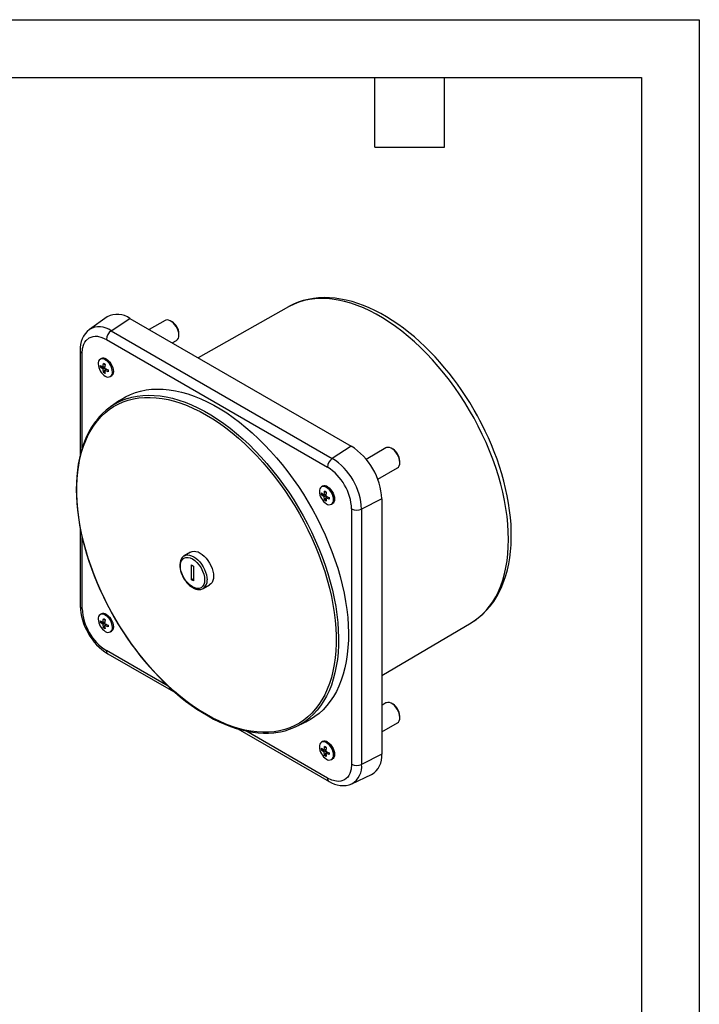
# Model space of a CAD drawing. Header units: millimetres. Extents: x 0 to 699, y 0 to 540.
# Tile 6 of 6: x 512 to 699, y 270 to 540. Entities that reach past the tile are written whole.
import ezdxf

# ---------------------------------------------------------------- set-up
doc = ezdxf.new("R2010")
doc.units = ezdxf.units.MM
doc.header["$LTSCALE"] = 2.5
doc.layers.add('TEXT', color=140, linetype='Continuous', lineweight=25)

msp = doc.modelspace()

# ---------------------------------------------------------------- linework, layer by layer
at = {"color": 7, "linetype": 'Continuous'}
for p, q in [((0.006, 539.757), (698.506, 539.757)), ((698.506, 539.757), (698.506, 0.007))]:
    msp.add_line(p, q, dxfattribs=at)
for p, q in [((585.983, 461.082), (561.221, 447.078)), ((536.292, 458.289), (531.405, 454.88)), ((537.348, 454.492), (542.502, 457.884)), ((542.502, 457.884), (603.101, 422.901)), ((552.122, 457.317), (547.803, 454.824)), ((552.294, 457.396), (552.122, 457.317)), ((554.05, 456.956), (553.697, 457.16)), ((537.348, 454.492), (597.947, 419.509)), ((555.924, 453.303), (555.924, 453.711)), ((536.032, 452.104), (596.631, 417.121)), ((554.104, 451.187), (555.271, 451.861)), ((528.839, 449.104), (528.839, 420.299)), ((529.424, 422.421), (529.424, 448.288)), ((534.657, 446.855), (534.375, 446.691)), ((535.251, 445.499), (535.683, 445.249)), ((535.683, 445.249), (535.251, 445.499)), ((535.75, 446.555), (536.032, 446.718)), ((534.395, 444.76), (534.403, 445.01)), ((534.403, 444.511), (534.395, 444.76)), ((534.403, 445.01), (535.138, 444.455)), ((535.064, 444.511), (534.403, 444.511)), ((535.138, 444.455), (535.627, 444.738)), ((535.57, 444.206), (535.138, 443.956)), ((535.251, 443.043), (535.138, 443.956)), ((535.603, 444.511), (535.234, 444.511)), ((535.251, 443.043), (535.579, 443.612)), ((535.683, 442.794), (535.251, 443.043)), ((535.683, 445.249), (535.57, 444.206)), ((536.048, 443.983), (535.57, 443.707)), ((536.53, 443.283), (535.57, 443.707)), ((535.666, 443.763), (535.847, 444.077)), ((536.53, 443.782), (536.53, 443.528)), ((536.53, 443.528), (536.53, 443.283)), ((537.124, 441.928), (537.407, 442.091)), ((539.616, 435.36), (537.209, 433.681)), ((603.101, 422.901), (597.947, 419.509)), ((612.65, 422.374), (607.239, 419.251)), ((612.822, 422.454), (612.65, 422.374)), ((614.579, 422.014), (614.225, 422.218)), ((616.452, 418.36), (616.452, 418.769)), ((610.389, 413.795), (615.8, 416.918)), ((595.257, 411.872), (594.974, 411.708)), ((595.85, 410.516), (596.282, 410.266)), ((596.282, 410.266), (595.85, 410.516)), ((596.282, 410.266), (596.169, 409.223)), ((596.349, 411.572), (596.631, 411.735)), ((594.994, 409.777), (595.002, 410.027)), ((595.002, 409.528), (594.994, 409.777)), ((595.002, 410.027), (595.737, 409.472)), ((595.663, 409.528), (595.002, 409.528)), ((595.737, 409.472), (596.226, 409.755)), ((596.169, 409.223), (595.737, 408.973)), ((595.85, 408.06), (595.737, 408.973)), ((596.202, 409.528), (595.833, 409.528)), ((595.85, 408.06), (596.178, 408.629)), ((596.282, 407.811), (595.85, 408.06)), ((596.647, 409), (596.169, 408.724)), ((597.129, 408.3), (596.169, 408.724)), ((596.265, 408.779), (596.446, 409.094)), ((597.129, 408.799), (597.129, 408.545)), ((597.129, 408.545), (597.129, 408.3)), ((611.481, 408.388), (605.966, 405.62)), ((611.481, 408.388), (611.481, 338.41)), ((597.723, 406.945), (598.006, 407.108)), ((603.239, 405.675), (603.239, 335.698)), ((605.966, 405.62), (605.966, 335.643)), ((528.839, 400.605), (528.839, 379.127)), ((529.424, 378.31), (529.424, 397.821)), ((559.106, 393.827), (557.375, 392.803)), ((559.365, 390.318), (559.895, 390.012)), ((559.365, 386.235), (559.365, 390.318)), ((559.895, 390.012), (559.895, 385.929)), ((559.895, 386.541), (559.365, 386.235)), ((559.895, 385.929), (559.365, 386.235)), ((562.554, 383.831), (564.306, 384.818)), ((534.657, 376.877), (534.375, 376.714)), ((535.251, 375.521), (535.683, 375.272)), ((535.683, 375.272), (535.251, 375.521)), ((535.683, 375.272), (535.57, 374.228)), ((535.75, 376.578), (536.032, 376.741)), ((534.395, 374.783), (534.403, 375.032)), ((534.403, 374.533), (534.395, 374.783)), ((534.403, 375.032), (535.138, 374.478)), ((535.064, 374.533), (534.403, 374.533)), ((535.138, 374.478), (535.627, 374.76)), ((535.57, 374.228), (535.138, 373.979)), ((535.251, 373.066), (535.138, 373.979)), ((535.603, 374.533), (535.234, 374.533)), ((535.251, 373.066), (535.579, 373.635)), ((535.683, 372.816), (535.251, 373.066)), ((536.048, 374.006), (535.57, 373.729)), ((536.53, 373.306), (535.57, 373.729)), ((535.666, 373.785), (535.847, 374.099)), ((536.53, 373.804), (536.53, 373.55)), ((536.53, 373.55), (536.53, 373.306)), ((611.481, 360.02), (635.989, 374.46)), ((635.989, 374.46), (636.078, 374.513)), ((537.124, 371.951), (537.407, 372.114)), ((552.93, 357.11), (536.032, 366.865)), ((536.447, 365.949), (555.033, 355.219)), ((612.65, 352.478), (611.481, 351.803)), ((612.822, 352.558), (612.65, 352.478)), ((614.579, 352.118), (614.225, 352.322)), ((616.452, 348.465), (616.452, 348.873)), ((587.87, 345.926), (590.527, 347.17)), ((611.481, 344.529), (615.8, 347.022)), ((572.104, 345.365), (597.046, 330.966)), ((596.631, 331.882), (574.222, 344.818)), ((595.257, 341.894), (594.974, 341.731)), ((594.994, 339.8), (595.002, 340.049)), ((595.002, 340.049), (595.737, 339.495)), ((595.85, 340.538), (596.282, 340.289)), ((596.282, 340.289), (595.85, 340.538)), ((596.282, 340.289), (596.169, 339.245)), ((596.349, 341.595), (596.631, 341.758)), ((595.002, 339.55), (594.994, 339.8)), ((595.663, 339.55), (595.002, 339.55)), ((595.737, 339.495), (596.226, 339.777)), ((596.169, 339.245), (595.737, 338.996)), ((595.85, 338.083), (595.737, 338.996)), ((596.202, 339.55), (595.833, 339.55)), ((595.85, 338.083), (596.178, 338.652)), ((596.282, 337.833), (595.85, 338.083)), ((596.647, 339.023), (596.169, 338.746)), ((597.129, 338.322), (596.169, 338.746)), ((596.265, 338.802), (596.446, 339.116)), ((597.129, 338.821), (597.129, 338.567)), ((597.129, 338.567), (597.129, 338.322)), ((611.481, 338.41), (605.966, 335.643)), ((597.723, 336.967), (598.006, 337.131)), ((603.329, 330.301), (608.726, 332.828))]:
    msp.add_line(p, q)
at = {"flags": 128}
for points in [[(636.078, 374.513), (636.781, 374.957), (637.948, 375.81), (639.047, 376.767), (640.076, 377.826), (641.033, 378.984), (641.915, 380.239), (642.719, 381.586), (643.444, 383.024), (644.088, 384.547), (644.65, 386.153), (645.128, 387.837), (645.52, 389.596), (645.826, 391.424), (646.045, 393.318), (646.177, 395.272), (646.221, 397.283), (646.177, 399.343), (646.045, 401.45), (645.826, 403.597), (645.52, 405.779), (645.128, 407.99), (644.65, 410.226), (644.088, 412.48), (643.444, 414.748), (642.719, 417.022), (641.915, 419.299), (641.033, 421.571), (640.076, 423.833), (639.047, 426.081), (637.948, 428.307), (636.781, 430.508), (635.55, 432.676), (634.257, 434.807), (632.907, 436.896), (631.501, 438.936), (630.044, 440.924), (628.54, 442.855), (626.991, 444.722), (625.403, 446.523), (623.778, 448.252), (622.121, 449.905), (620.436, 451.478), (618.727, 452.966), (616.999, 454.368), (615.255, 455.678), (613.501, 456.893), (611.74, 458.011), (609.977, 459.029), (608.216, 459.944), (606.461, 460.754), (604.717, 461.458), (602.989, 462.052), (601.28, 462.536), (599.596, 462.908), (597.939, 463.168), (596.314, 463.315), (594.725, 463.349), (593.177, 463.269), (591.672, 463.076), (590.215, 462.77), (588.81, 462.352), (587.459, 461.823), (586.167, 461.184), (585.983, 461.082)], [(636.847, 432.7), (635.599, 434.792), (635.08, 435.624), (634.198, 436.988), (633.258, 438.382), (632.222, 439.851), (631.113, 441.351), (629.939, 442.864), (628.707, 444.373), (627.426, 445.866), (626.099, 447.333), (624.731, 448.765), (623.327, 450.156), (621.89, 451.5), (620.425, 452.792), (618.934, 454.026), (617.422, 455.2), (615.891, 456.308), (614.345, 457.349), (612.786, 458.318), (611.218, 459.213), (609.644, 460.031), (608.066, 460.77), (606.488, 461.427), (604.912, 462), (603.342, 462.488), (601.78, 462.888), (600.23, 463.199), (598.694, 463.418), (597.176, 463.546), (595.678, 463.579), (594.205, 463.518), (592.758, 463.361), (591.342, 463.108), (589.959, 462.757), (588.611, 462.308), (587.303, 461.76), (586.036, 461.112), (585.994, 461.086)], [(555.271, 451.861), (555.553, 452.095), (555.762, 452.435), (555.888, 452.862), (555.923, 453.361), (555.868, 453.909), (555.723, 454.486), (555.496, 455.066), (555.195, 455.627), (554.832, 456.146), (554.423, 456.6), (553.984, 456.973), (553.534, 457.248), (553.09, 457.414), (552.671, 457.464), (552.294, 457.396)], [(529.424, 448.288), (529.535, 449.613), (529.888, 450.829), (530.165, 451.37), (530.501, 451.841), (531.36, 452.566), (532.416, 452.947), (532.993, 453.003), (533.6, 452.972), (534.83, 452.67), (536.032, 452.104)], [(535.138, 444.455), (535.203, 445.197), (535.251, 445.499)], [(536.032, 446.718), (536.465, 446.412), (536.876, 446.009), (537.245, 445.529), (537.553, 444.995), (537.784, 444.436), (537.928, 443.878), (537.977, 443.35), (537.928, 442.879), (537.784, 442.487), (537.553, 442.195), (537.407, 442.091)], [(535.138, 443.956), (534.594, 444.346), (534.403, 444.511)], [(535.57, 444.206), (536.244, 443.892), (536.53, 443.782)], [(535.57, 443.707), (535.635, 443.042), (535.683, 442.794)], [(539.616, 435.36), (540.067, 435.664), (541.32, 436.406), (542.635, 437.039), (544.007, 437.562), (545.434, 437.973), (546.912, 438.271), (548.438, 438.457), (550.007, 438.529), (551.616, 438.486), (553.262, 438.33), (554.939, 438.061), (556.644, 437.679), (558.373, 437.185), (560.121, 436.581), (561.885, 435.867), (563.659, 435.046), (565.44, 434.12), (567.223, 433.09), (569.004, 431.96), (570.779, 430.733), (572.543, 429.41), (574.291, 427.996), (576.02, 426.494), (577.725, 424.907), (579.402, 423.24), (581.048, 421.496), (582.657, 419.68), (584.226, 417.796), (585.752, 415.85), (587.23, 413.844), (588.657, 411.786), (590.029, 409.679), (591.343, 407.528), (592.596, 405.34), (593.785, 403.119), (594.907, 400.87), (595.959, 398.6), (596.938, 396.314), (597.842, 394.018), (598.669, 391.716), (599.417, 389.415), (600.084, 387.12), (600.669, 384.837), (601.169, 382.572), (601.584, 380.33), (601.913, 378.116), (602.155, 375.936), (602.309, 373.796), (602.376, 371.7), (602.354, 369.654), (602.243, 367.662), (602.045, 365.73), (601.76, 363.862), (601.388, 362.063), (600.93, 360.338), (600.387, 358.689), (599.761, 357.123), (599.053, 355.641), (598.265, 354.249), (597.399, 352.949), (596.457, 351.744), (595.442, 350.638), (594.355, 349.633), (593.199, 348.732), (591.978, 347.937), (590.694, 347.249), (590.527, 347.17)], [(563.467, 431.392), (565.239, 430.318), (567.007, 429.145), (568.765, 427.875), (570.511, 426.511), (572.239, 425.058), (573.946, 423.519), (575.626, 421.897), (577.276, 420.196), (578.892, 418.422), (580.469, 416.577), (582.004, 414.668), (583.494, 412.697), (584.933, 410.672), (586.319, 408.595), (587.648, 406.473), (588.917, 404.312), (590.122, 402.115), (591.262, 399.889), (592.332, 397.64), (593.331, 395.372), (594.255, 393.092), (595.103, 390.804), (595.872, 388.516), (596.561, 386.232), (597.167, 383.959), (597.689, 381.701), (598.127, 379.465), (598.478, 377.256), (598.742, 375.079), (598.919, 372.941), (599.007, 370.845), (599.007, 368.798), (598.919, 366.805), (598.742, 364.87), (598.478, 362.998), (598.127, 361.195), (597.689, 359.463), (597.167, 357.809), (596.561, 356.236), (595.872, 354.747), (595.103, 353.347), (594.255, 352.038), (593.331, 350.825), (592.332, 349.71), (591.262, 348.697), (590.122, 347.786), (588.917, 346.982), (587.648, 346.285), (586.319, 345.698), (584.933, 345.222), (583.494, 344.858), (582.004, 344.607), (580.469, 344.469), (578.892, 344.446), (577.276, 344.537), (575.626, 344.742), (573.946, 345.06), (572.239, 345.491), (570.511, 346.033), (568.765, 346.685), (567.007, 347.446), (565.239, 348.313), (563.467, 349.285), (561.695, 350.359), (559.927, 351.533), (558.168, 352.803), (556.422, 354.166), (554.694, 355.619), (552.988, 357.159), (551.308, 358.781), (549.657, 360.481), (548.042, 362.256), (546.464, 364.1), (544.929, 366.01), (543.44, 367.98), (542.001, 370.006), (540.615, 372.082), (539.286, 374.204), (538.017, 376.366), (536.811, 378.562), (535.672, 380.788), (534.601, 383.038), (533.603, 385.305), (532.678, 387.586), (531.831, 389.873), (531.062, 392.161), (530.373, 394.445), (529.767, 396.718), (529.244, 398.976), (528.807, 401.212), (528.456, 403.421), (528.191, 405.598), (528.015, 407.737), (527.927, 409.832), (527.927, 411.879), (528.015, 413.873), (528.191, 415.807), (528.456, 417.679), (528.807, 419.483), (529.244, 421.214), (529.767, 422.868), (530.373, 424.442), (531.062, 425.931), (531.831, 427.331), (532.678, 428.639), (533.603, 429.852), (534.601, 430.967), (535.672, 431.981), (536.811, 432.891), (538.017, 433.696), (539.286, 434.392), (540.615, 434.979), (542.001, 435.456), (543.44, 435.82), (544.929, 436.071), (546.464, 436.208), (548.042, 436.231), (549.657, 436.14), (551.308, 435.936), (552.988, 435.617), (554.694, 435.187), (556.422, 434.645), (558.168, 433.992), (559.927, 433.231), (561.695, 432.364), (563.467, 431.392)], [(541.82, 435.95), (542.999, 436.281), (544.47, 436.578), (545.988, 436.763), (547.549, 436.834), (549.151, 436.792), (550.788, 436.637), (552.457, 436.369), (554.154, 435.989), (555.874, 435.497), (557.614, 434.896), (559.369, 434.186), (561.134, 433.369), (562.907, 432.447), (564.681, 431.423), (566.453, 430.298), (568.219, 429.077), (569.974, 427.761), (571.714, 426.353), (573.434, 424.859), (575.131, 423.28), (576.8, 421.621), (578.437, 419.886), (580.039, 418.079), (581.6, 416.204), (583.118, 414.267), (584.589, 412.272), (586.009, 410.223), (587.374, 408.126), (588.682, 405.987), (589.929, 403.809), (591.112, 401.599), (592.228, 399.362), (593.275, 397.103), (594.249, 394.828), (595.149, 392.542), (595.972, 390.252), (596.716, 387.962), (597.38, 385.679), (597.962, 383.407), (598.46, 381.153), (598.873, 378.922), (599.2, 376.719), (599.441, 374.55), (599.594, 372.42), (599.66, 370.335), (599.638, 368.298), (599.529, 366.317), (599.331, 364.394), (599.047, 362.536), (598.677, 360.745), (598.221, 359.028), (597.681, 357.388), (597.058, 355.829), (596.354, 354.355), (595.57, 352.969), (594.708, 351.676), (593.771, 350.477), (592.76, 349.377), (591.788, 348.47)], [(636.081, 374.529), (636.875, 375.016), (638.049, 375.868), (639.171, 376.824), (640.237, 377.884), (641.242, 379.05), (642.183, 380.322), (643.054, 381.699), (643.768, 383.017), (644.415, 384.405), (644.991, 385.861), (645.497, 387.382), (645.931, 388.962), (646.291, 390.6), (646.578, 392.29), (646.792, 394.03), (646.932, 395.814), (646.998, 397.639), (646.991, 399.502), (646.911, 401.397), (646.759, 403.322), (646.536, 405.273), (646.242, 407.245), (645.879, 409.234), (645.448, 411.237), (644.95, 413.248), (644.388, 415.263), (643.762, 417.278), (643.076, 419.285), (642.333, 421.278), (641.54, 423.245), (640.705, 425.167), (639.852, 427.003), (639.021, 428.688), (638.408, 429.872), (637.728, 431.136), (636.847, 432.7)], [(533.156, 429.755), (532.747, 429.226), (531.968, 428.056), (531.252, 426.812), (530.601, 425.497), (530.016, 424.114), (529.498, 422.666), (529.047, 421.156), (528.665, 419.586), (528.352, 417.96), (528.11, 416.282), (527.937, 414.554), (527.834, 412.78), (527.802, 410.963), (527.841, 409.108), (527.949, 407.218), (528.127, 405.296), (528.374, 403.347), (528.69, 401.375), (529.074, 399.384), (529.524, 397.377), (530.04, 395.36), (530.619, 393.338), (531.26, 391.315), (531.961, 389.299), (532.717, 387.296), (533.524, 385.317), (534.371, 383.382), (535.235, 381.533), (536.075, 379.837), (536.694, 378.643), (537.381, 377.37), (538.27, 375.793)], [(615.8, 416.918), (616.081, 417.153), (616.291, 417.492), (616.416, 417.92), (616.452, 418.418), (616.396, 418.967), (616.252, 419.543), (616.024, 420.124), (615.723, 420.685), (615.36, 421.203), (614.951, 421.658), (614.513, 422.031), (614.062, 422.305), (613.618, 422.471), (613.199, 422.522), (612.822, 422.454)], [(595.737, 409.472), (595.802, 410.214), (595.85, 410.516)], [(596.631, 411.735), (597.064, 411.429), (597.475, 411.026), (597.844, 410.546), (598.152, 410.012), (598.383, 409.453), (598.527, 408.895), (598.576, 408.367), (598.527, 407.896), (598.383, 407.504), (598.152, 407.212), (598.006, 407.108)], [(595.737, 408.973), (595.193, 409.363), (595.002, 409.528)], [(596.169, 409.223), (596.844, 408.909), (597.129, 408.799)], [(596.169, 408.724), (596.234, 408.058), (596.282, 407.811)], [(559.106, 393.827), (559.121, 393.836), (559.56, 394.015), (560.052, 394.08), (560.585, 394.027), (561.147, 393.858), (561.722, 393.579), (562.297, 393.194), (562.859, 392.715), (563.392, 392.152), (563.884, 391.519), (564.323, 390.833), (564.698, 390.11), (564.999, 389.368), (565.22, 388.625), (565.355, 387.899), (565.4, 387.208), (565.355, 386.57), (565.22, 386), (564.999, 385.511), (564.698, 385.117), (564.323, 384.827), (564.306, 384.818)], [(557.445, 392.829), (557.19, 392.679), (556.824, 392.331), (556.557, 391.935), (556.358, 391.473), (556.232, 390.96), (556.177, 390.409), (556.19, 389.834), (556.265, 389.25), (556.393, 388.677), (556.569, 388.113), (556.726, 387.706), (556.909, 387.297), (557.21, 386.727)], [(562.939, 386.213), (562.881, 385.531), (562.707, 384.941), (562.4, 384.434), (561.97, 384.071), (561.441, 383.88), (560.848, 383.867), (560.25, 384.011), (559.63, 384.302), (559.009, 384.727), (558.412, 385.274), (557.819, 385.971), (557.29, 386.772), (556.86, 387.631), (556.553, 388.493), (556.379, 389.285), (556.321, 390.034), (556.379, 390.717), (556.553, 391.306), (556.86, 391.814), (557.29, 392.177), (557.819, 392.367), (558.412, 392.38), (559.01, 392.236), (559.63, 391.945), (560.25, 391.52), (560.848, 390.973), (561.441, 390.277), (561.97, 389.475), (562.4, 388.616), (562.707, 387.754), (562.881, 386.963), (562.939, 386.213)], [(557.375, 392.803), (557.39, 392.812), (557.429, 392.834)], [(557.429, 392.834), (557.827, 392.991), (558.317, 393.054), (558.848, 393.002), (559.407, 392.834), (559.98, 392.556), (560.553, 392.173), (561.112, 391.695), (561.643, 391.135), (562.133, 390.505), (562.57, 389.822), (562.943, 389.101), (563.244, 388.362), (563.464, 387.622), (563.598, 386.899), (563.643, 386.211)], [(557.21, 386.727), (557.623, 386.08), (557.806, 385.83), (558.124, 385.439), (558.469, 385.065), (558.854, 384.706), (559.265, 384.378), (559.697, 384.095), (560.142, 383.863), (560.596, 383.692), (561.052, 383.587), (561.505, 383.556), (561.948, 383.604), (562.375, 383.741), (562.534, 383.834)], [(535.138, 374.478), (535.203, 375.219), (535.251, 375.521)], [(536.032, 376.741), (536.465, 376.435), (536.876, 376.031), (537.245, 375.551), (537.553, 375.018), (537.784, 374.458), (537.928, 373.901), (537.977, 373.373), (537.928, 372.901), (537.784, 372.51), (537.553, 372.218), (537.407, 372.114)], [(538.27, 375.793), (539.548, 373.65), (540.072, 372.81), (540.962, 371.429), (541.91, 370.02), (542.953, 368.537), (544.068, 367.021), (545.248, 365.493), (546.483, 363.968), (547.768, 362.459), (549.096, 360.976), (550.464, 359.527), (551.867, 358.119), (553.301, 356.758), (554.761, 355.449), (556.245, 354.197), (557.748, 353.005), (559.267, 351.878), (560.798, 350.819), (562.339, 349.83), (563.886, 348.914), (565.437, 348.074), (566.987, 347.311), (568.535, 346.627), (570.077, 346.025), (571.61, 345.506), (573.132, 345.071), (574.641, 344.721), (576.133, 344.458), (577.607, 344.284), (579.06, 344.198), (580.49, 344.203), (581.894, 344.3), (582.363, 344.365)], [(535.138, 373.979), (534.594, 374.368), (534.403, 374.533)], [(535.57, 374.228), (536.244, 373.915), (536.53, 373.804)], [(535.57, 373.729), (535.635, 373.064), (535.683, 372.816)], [(615.8, 347.022), (616.081, 347.257), (616.291, 347.597), (616.416, 348.024), (616.452, 348.522), (616.396, 349.071), (616.252, 349.647), (616.024, 350.228), (615.723, 350.789), (615.36, 351.308), (614.951, 351.762), (614.513, 352.135), (614.062, 352.41), (613.618, 352.575), (613.199, 352.626), (612.822, 352.558)], [(595.737, 339.495), (595.802, 340.236), (595.85, 340.538)], [(596.631, 341.758), (597.064, 341.452), (597.475, 341.048), (597.844, 340.568), (598.152, 340.035), (598.383, 339.475), (598.527, 338.918), (598.576, 338.39), (598.527, 337.918), (598.383, 337.527), (598.152, 337.235), (598.006, 337.131)], [(595.737, 338.996), (595.193, 339.385), (595.002, 339.55)], [(596.169, 339.245), (596.844, 338.932), (597.129, 338.821)], [(596.169, 338.746), (596.234, 338.081), (596.282, 337.833)], [(603.239, 335.698), (603.129, 334.373), (602.775, 333.157), (602.499, 332.615), (602.162, 332.144), (601.304, 331.419), (600.247, 331.038), (599.671, 330.982), (599.064, 331.013), (597.834, 331.315), (596.631, 331.882)]]:
    msp.add_lwpolyline(points, dxfattribs=at)
for centre, radius, start, end in [((539.081, 453.236), 5.772, 53.64496, 118.89328), ((551.871, 453.535), 4.056, 2.48609, 57.50854), ((535.571, 449.567), 6.739, 128.27845, 183.97516), ((534.075, 450.049), 5.518, 53.62852, 119.08607), ((539.131, 451.954), 3.102, 125.07966, 177.23049), ((529.828, 449.196), 0.994, 185.54974, 246.02798), ((534.99, 445.625), 1.201, 50.79671, 189.21404), ((538.027, 445.624), 4.226, 182.60548, 237.39452), ((535.23, 445.63), 1.352, 53.60737, 115.08217), ((533.472, 442.995), 4.226, 2.60548, 57.39452), ((536.509, 442.995), 1.201, 230.79671, 9.21404), ((547.129, 419.376), 17.404, 107.76242, 143.06129), ((593.337, 407.588), 18.162, 2.52432, 57.47568), ((612.4, 418.593), 4.056, 2.48609, 57.50854), ((599.73, 416.971), 3.102, 125.07966, 177.23049), ((588.602, 404.855), 17.38, 2.52432, 57.47568), ((588.912, 405.033), 14.342, 2.5649, 57.4351), ((595.589, 410.641), 1.201, 50.79671, 189.21404), ((598.626, 410.641), 4.226, 182.60548, 237.39452), ((595.83, 410.647), 1.352, 53.60737, 115.08217), ((594.071, 408.012), 4.226, 2.60548, 57.39452), ((597.108, 408.012), 1.201, 230.79671, 9.21404), ((604.659, 408.434), 3.102, 242.77361, 294.91662), ((561.129, 385.923), 2.531, 303.95566, 6.53409), ((529.827, 379.218), 0.993, 185.26681, 246.05333), ((544.164, 379.522), 15.321, 181.49538, 211.07512), ((543.752, 378.952), 14.342, 182.5649, 237.4351), ((534.99, 375.647), 1.201, 50.79671, 189.21404), ((538.027, 375.647), 4.226, 182.60548, 237.39452), ((535.23, 375.653), 1.352, 53.60737, 115.08217), ((533.472, 373.017), 4.226, 2.60548, 57.39452), ((536.509, 373.017), 1.201, 230.79671, 9.21404), ((544.438, 379.004), 15.299, 208.88045, 238.51409), ((537.02, 366.76), 0.993, 173.95112, 234.7367), ((612.4, 348.697), 4.056, 2.48609, 57.50854), ((580.453, 361.647), 17.381, 276.63916, 310.70168), ((595.589, 340.664), 1.201, 50.79671, 189.21404), ((598.626, 340.664), 4.226, 182.60548, 237.39452), ((595.83, 340.67), 1.352, 53.60737, 115.08217), ((594.071, 338.034), 4.226, 2.60548, 57.39452), ((597.108, 338.034), 1.201, 230.79671, 9.21404), ((605.743, 337.771), 5.773, 301.10523, 6.35858), ((604.659, 338.456), 3.102, 242.77361, 294.91662), ((600.479, 335.03), 5.521, 300.98415, 6.36891), ((597.62, 331.777), 0.994, 173.97125, 234.51185), ((600.812, 336.539), 6.719, 235.91291, 291.86747)]:
    msp.add_arc(centre, radius, start, end)
at = {"layer": 'TEXT'}
for p, q in [((15.875, 523.875), (682.625, 523.875)), ((609.6, 504.825), (609.6, 523.875)), ((628.65, 504.825), (628.65, 523.875)), ((682.625, 523.875), (682.625, 15.875)), ((609.6, 504.825), (628.65, 504.825))]:
    msp.add_line(p, q, dxfattribs=at)

doc.saveas('drawing.dxf')
